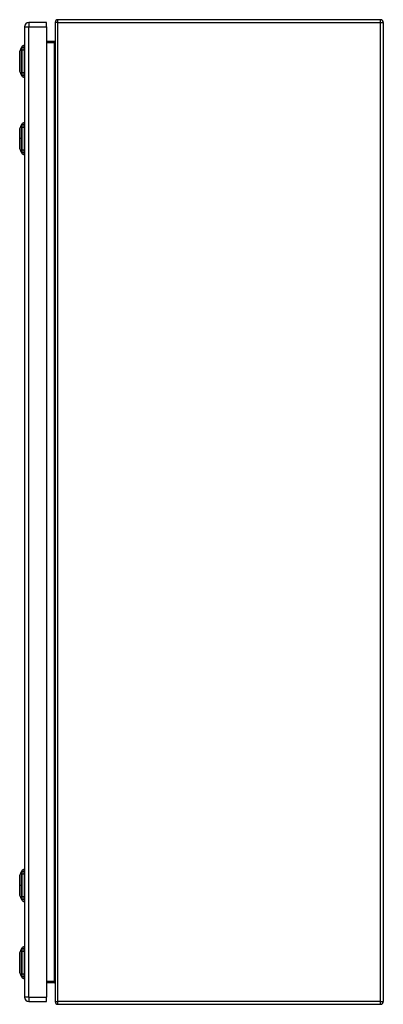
# Model space of a CAD drawing. Header units: inches. Extents: x 17 to 237, y 17 to 149.
# Tile 10 of 12: x 158 to 172, y 66 to 102. Entities that reach past the tile are written whole.
import ezdxf

# ---------------------------------------------------------------- set-up
doc = ezdxf.new("R2010")
doc.units = ezdxf.units.IN
doc.header["$MEASUREMENT"] = 0
doc.layers.add('Visible Edges(ANSI)', color=7, linetype='Continuous', lineweight=25)
doc.layers.add('Visible Tangent Edges(ANSI)', color=7, linetype='Continuous', lineweight=25)

msp = doc.modelspace()

# ---------------------------------------------------------------- linework, layer by layer
at = {"layer": 'Visible Edges(ANSI)'}
for p, q in [((158.475, 101.907), (158.475, 66.426)), ((159.275, 102.068), (158.636, 102.068)), ((159.275, 101.907), (159.275, 102.068)), ((159.275, 101.907), (159.275, 66.426)), ((159.595, 102.067), (159.595, 66.265)), ((171.496, 102.166), (159.694, 102.166)), ((171.595, 102.067), (171.595, 66.265)), ((158.305, 101.001), (158.372, 101.175)), ((158.459, 101.234), (158.459, 101.166)), ((158.459, 101.055), (158.459, 101.166)), ((159.564, 101.368), (159.275, 101.368)), ((158.299, 100.351), (158.299, 100.936)), ((158.459, 101.055), (158.459, 100.232)), ((158.463, 101.043), (158.475, 101.043)), ((158.372, 100.113), (158.305, 100.287)), ((158.459, 100.121), (158.459, 100.232)), ((158.459, 100.121), (158.459, 100.053)), ((158.463, 100.26), (158.475, 100.26)), ((158.305, 98.175), (158.372, 98.349)), ((158.459, 98.408), (158.459, 98.34)), ((158.459, 98.229), (158.459, 98.34)), ((158.299, 97.889), (158.299, 98.119)), ((158.459, 98.229), (158.459, 97.406)), ((158.463, 98.217), (158.475, 98.217)), ((158.299, 97.517), (158.299, 97.747)), ((158.372, 97.287), (158.305, 97.461)), ((158.459, 97.295), (158.459, 97.406)), ((158.459, 97.295), (158.459, 97.227)), ((158.463, 97.418), (158.475, 97.418)), ((158.305, 70.872), (158.372, 71.046)), ((158.459, 71.105), (158.459, 71.037)), ((158.459, 70.926), (158.459, 71.037)), ((158.459, 70.926), (158.459, 70.103)), ((158.299, 70.586), (158.299, 70.816)), ((158.299, 70.214), (158.299, 70.444)), ((158.372, 69.984), (158.305, 70.158)), ((158.459, 69.992), (158.459, 70.103)), ((158.459, 69.992), (158.459, 69.924)), ((158.305, 68.046), (158.372, 68.22)), ((158.459, 68.279), (158.459, 68.211)), ((158.459, 68.1), (158.459, 68.211)), ((158.459, 68.1), (158.459, 67.277)), ((158.299, 67.396), (158.299, 67.981)), ((158.372, 67.158), (158.305, 67.332)), ((158.459, 67.166), (158.459, 67.277)), ((158.459, 67.166), (158.459, 67.098)), ((159.275, 66.964), (159.564, 66.964)), ((158.636, 66.265), (159.275, 66.265)), ((159.275, 66.265), (159.275, 66.426)), ((159.694, 66.166), (171.496, 66.166))]:
    msp.add_line(p, q, dxfattribs=at)
at = {"layer": 'Visible Edges(ANSI)', "flags": 128}
for points in [[(159.595, 101.399), (159.594, 101.397), (159.594, 101.396), (159.594, 101.394), (159.594, 101.392), (159.593, 101.39), (159.593, 101.389), (159.592, 101.387), (159.591, 101.385), (159.59, 101.384), (159.589, 101.382), (159.588, 101.381), (159.587, 101.379), (159.586, 101.378), (159.584, 101.376), (159.583, 101.375), (159.581, 101.374), (159.579, 101.372), (159.577, 101.371), (159.575, 101.37), (159.573, 101.37), (159.571, 101.369), (159.568, 101.368), (159.566, 101.368), (159.564, 101.368)], [(158.304, 100.999), (158.304, 100.998), (158.304, 100.997), (158.304, 100.995), (158.304, 100.992), (158.304, 100.988), (158.304, 100.984), (158.304, 100.978), (158.304, 100.972), (158.304, 100.965), (158.304, 100.957), (158.304, 100.948), (158.304, 100.939), (158.304, 100.929), (158.304, 100.918), (158.304, 100.907), (158.304, 100.895), (158.304, 100.882), (158.304, 100.869), (158.304, 100.855), (158.304, 100.841), (158.304, 100.826), (158.304, 100.811), (158.304, 100.796), (158.304, 100.78), (158.304, 100.763), (158.304, 100.747), (158.304, 100.73), (158.304, 100.713), (158.304, 100.696), (158.304, 100.678), (158.304, 100.661), (158.304, 100.643), (158.304, 100.626), (158.304, 100.608), (158.304, 100.591), (158.304, 100.574), (158.304, 100.557), (158.304, 100.54), (158.304, 100.524), (158.304, 100.507), (158.304, 100.491), (158.304, 100.476), (158.304, 100.461), (158.304, 100.446), (158.304, 100.432), (158.304, 100.418), (158.304, 100.405), (158.304, 100.392), (158.304, 100.38), (158.304, 100.369), (158.304, 100.358), (158.304, 100.348), (158.304, 100.339), (158.304, 100.33), (158.304, 100.323), (158.304, 100.316), (158.304, 100.309), (158.304, 100.304), (158.304, 100.299), (158.304, 100.295), (158.304, 100.292), (158.304, 100.29), (158.304, 100.289), (158.304, 100.289)], [(158.304, 98.173), (158.304, 98.172), (158.304, 98.171), (158.304, 98.169), (158.304, 98.166), (158.304, 98.162), (158.304, 98.158), (158.304, 98.152), (158.304, 98.146), (158.304, 98.139), (158.304, 98.131), (158.304, 98.122), (158.304, 98.113), (158.304, 98.103), (158.304, 98.092), (158.304, 98.081), (158.304, 98.069), (158.304, 98.056), (158.304, 98.043), (158.304, 98.03), (158.304, 98.015), (158.304, 98.001), (158.304, 97.985), (158.304, 97.97), (158.304, 97.954), (158.304, 97.938), (158.304, 97.921), (158.304, 97.904), (158.304, 97.887), (158.304, 97.87), (158.304, 97.853), (158.304, 97.835), (158.304, 97.818), (158.304, 97.801), (158.304, 97.783), (158.304, 97.766), (158.304, 97.749), (158.304, 97.732), (158.304, 97.715), (158.304, 97.698), (158.304, 97.682), (158.304, 97.666), (158.304, 97.65), (158.304, 97.635), (158.304, 97.62), (158.304, 97.606), (158.304, 97.592), (158.304, 97.579), (158.304, 97.566), (158.304, 97.554), (158.304, 97.543), (158.304, 97.532), (158.304, 97.522), (158.304, 97.513), (158.304, 97.505), (158.304, 97.497), (158.304, 97.49), (158.304, 97.483), (158.304, 97.478), (158.304, 97.473), (158.304, 97.469), (158.304, 97.466), (158.304, 97.464), (158.304, 97.463), (158.304, 97.463)], [(158.304, 70.87), (158.304, 70.869), (158.304, 70.868), (158.304, 70.866), (158.304, 70.863), (158.304, 70.859), (158.304, 70.855), (158.304, 70.849), (158.304, 70.843), (158.304, 70.836), (158.304, 70.828), (158.304, 70.819), (158.304, 70.81), (158.304, 70.8), (158.304, 70.789), (158.304, 70.778), (158.304, 70.766), (158.304, 70.753), (158.304, 70.74), (158.304, 70.727), (158.304, 70.712), (158.304, 70.698), (158.304, 70.682), (158.304, 70.667), (158.304, 70.651), (158.304, 70.635), (158.304, 70.618), (158.304, 70.601), (158.304, 70.584), (158.304, 70.567), (158.304, 70.55), (158.304, 70.532), (158.304, 70.515), (158.304, 70.498), (158.304, 70.48), (158.304, 70.463), (158.304, 70.446), (158.304, 70.429), (158.304, 70.412), (158.304, 70.395), (158.304, 70.379), (158.304, 70.363), (158.304, 70.347), (158.304, 70.332), (158.304, 70.317), (158.304, 70.303), (158.304, 70.289), (158.304, 70.276), (158.304, 70.263), (158.304, 70.251), (158.304, 70.24), (158.304, 70.229), (158.304, 70.219), (158.304, 70.21), (158.304, 70.202), (158.304, 70.194), (158.304, 70.187), (158.304, 70.18), (158.304, 70.175), (158.304, 70.17), (158.304, 70.166), (158.304, 70.163), (158.304, 70.161), (158.304, 70.16), (158.304, 70.16)], [(158.304, 68.044), (158.304, 68.043), (158.304, 68.042), (158.304, 68.04), (158.304, 68.037), (158.304, 68.033), (158.304, 68.029), (158.304, 68.023), (158.304, 68.017), (158.304, 68.01), (158.304, 68.002), (158.304, 67.993), (158.304, 67.984), (158.304, 67.974), (158.304, 67.963), (158.304, 67.952), (158.304, 67.94), (158.304, 67.927), (158.304, 67.914), (158.304, 67.9), (158.304, 67.886), (158.304, 67.872), (158.304, 67.856), (158.304, 67.841), (158.304, 67.825), (158.304, 67.808), (158.304, 67.792), (158.304, 67.775), (158.304, 67.758), (158.304, 67.741), (158.304, 67.724), (158.304, 67.706), (158.304, 67.689), (158.304, 67.671), (158.304, 67.654), (158.304, 67.636), (158.304, 67.619), (158.304, 67.602), (158.304, 67.585), (158.304, 67.569), (158.304, 67.552), (158.304, 67.536), (158.304, 67.521), (158.304, 67.506), (158.304, 67.491), (158.304, 67.477), (158.304, 67.463), (158.304, 67.45), (158.304, 67.437), (158.304, 67.425), (158.304, 67.414), (158.304, 67.403), (158.304, 67.393), (158.304, 67.384), (158.304, 67.375), (158.304, 67.368), (158.304, 67.361), (158.304, 67.354), (158.304, 67.349), (158.304, 67.344), (158.304, 67.34), (158.304, 67.337), (158.304, 67.335), (158.304, 67.334), (158.304, 67.334)], [(159.564, 66.964), (159.566, 66.964), (159.568, 66.964), (159.571, 66.963), (159.573, 66.963), (159.575, 66.962), (159.577, 66.961), (159.579, 66.96), (159.581, 66.959), (159.583, 66.958), (159.584, 66.956), (159.586, 66.955), (159.587, 66.953), (159.588, 66.952), (159.589, 66.95), (159.59, 66.949), (159.591, 66.947), (159.592, 66.945), (159.593, 66.944), (159.593, 66.942), (159.594, 66.94), (159.594, 66.939), (159.594, 66.937), (159.594, 66.935), (159.595, 66.933)]]:
    msp.add_lwpolyline(points, dxfattribs=at)
at = {"layer": 'Visible Edges(ANSI)'}
for centre, radius, start, end in [((158.636, 101.907), 0.161, 90, 180), ((159.694, 102.067), 0.099, 90, 180), ((171.496, 102.067), 0.099, 0, 90), ((158.382, 101.171), 0.00984, 150.2709, 158.7495), ((158.476, 101.117), 0.118, 97.9413, 150.2709), ((158.311, 100.936), 0.0118, 126.6507, 180), ((158.309, 100.999), 0.00492, 158.7495, 179.7912), ((158.463, 101.063), 0.0197, 258.463, 270), ((158.311, 100.351), 0.0118, 180, 233.3493), ((158.309, 100.289), 0.00492, 180.2088, 201.2505), ((158.382, 100.116), 0.00984, 201.2505, 209.7291), ((158.476, 100.17), 0.118, 209.7291, 262.0587), ((158.463, 100.24), 0.0197, 90, 101.537), ((158.382, 98.345), 0.00984, 150.2709, 158.7495), ((158.476, 98.291), 0.118, 97.9413, 150.2709), ((158.311, 98.119), 0.0118, 126.5366, 180), ((158.309, 98.173), 0.00492, 158.7495, 179.7912), ((158.463, 98.237), 0.0197, 258.463, 270), ((158.311, 97.889), 0.0118, 180, 234.1258), ((158.311, 97.747), 0.0118, 125.8742, 180), ((158.311, 97.517), 0.0118, 180, 233.4634), ((158.309, 97.463), 0.00492, 180.2088, 201.2505), ((158.382, 97.29), 0.00984, 201.2505, 209.7291), ((158.476, 97.344), 0.118, 209.7291, 262.0587), ((158.463, 97.398), 0.0197, 90, 101.537), ((158.382, 71.042), 0.00984, 150.2709, 158.7495), ((158.476, 70.988), 0.118, 97.9413, 150.2709), ((158.451, 71.046), 0.0394, 53.1301, 78.463), ((158.311, 70.816), 0.0118, 126.5366, 180), ((158.311, 70.586), 0.0118, 180, 234.1258), ((158.309, 70.87), 0.00492, 158.7495, 179.7912), ((158.311, 70.444), 0.0118, 125.8742, 180), ((158.311, 70.214), 0.0118, 180, 233.4634), ((158.309, 70.16), 0.00492, 180.2088, 201.2505), ((158.382, 69.987), 0.00984, 201.2505, 209.7291), ((158.476, 70.041), 0.118, 209.7291, 262.0587), ((158.451, 69.983), 0.0394, 281.537, 306.8699), ((158.309, 68.044), 0.00492, 158.7495, 179.7912), ((158.382, 68.216), 0.00984, 150.2709, 158.7495), ((158.476, 68.162), 0.118, 97.9413, 150.2709), ((158.451, 68.22), 0.0394, 53.1301, 78.463), ((158.311, 67.981), 0.0118, 126.6507, 180), ((158.311, 67.396), 0.0118, 180, 233.3493), ((158.309, 67.334), 0.00492, 180.2088, 201.2505), ((158.382, 67.161), 0.00984, 201.2505, 209.7291), ((158.476, 67.215), 0.118, 209.7291, 262.0587), ((158.451, 67.157), 0.0394, 281.537, 306.8699), ((158.636, 66.426), 0.161, 180, 270), ((159.694, 66.265), 0.099, 180, 270), ((171.496, 66.265), 0.099, 270, 0)]:
    msp.add_arc(centre, radius, start, end, dxfattribs=at)
at = {"layer": 'Visible Tangent Edges(ANSI)'}
for p, q in [((158.475, 101.907), (158.636, 101.907)), ((158.636, 102.068), (158.636, 101.907)), ((158.636, 66.426), (158.636, 101.907)), ((158.636, 101.907), (159.275, 101.907)), ((159.694, 102.067), (159.595, 102.067)), ((159.694, 102.067), (159.694, 102.166)), ((159.694, 66.265), (159.694, 102.067)), ((159.694, 102.067), (171.496, 102.067)), ((171.496, 102.067), (171.496, 102.166)), ((171.496, 102.067), (171.595, 102.067)), ((171.496, 66.265), (171.496, 102.067)), ((158.372, 101.175), (158.305, 101.001)), ((159.275, 101.337), (159.564, 101.337)), ((159.564, 101.368), (159.564, 101.337)), ((159.564, 101.337), (159.564, 66.995)), ((158.372, 101.109), (158.372, 101.109)), ((158.372, 101.036), (158.372, 101.036)), ((158.463, 101.043), (158.463, 100.26)), ((158.372, 100.252), (158.372, 100.251)), ((158.372, 100.178), (158.372, 100.178)), ((158.463, 100.26), (158.463, 100.26)), ((158.475, 100.26), (158.463, 100.26)), ((158.372, 98.283), (158.372, 98.283)), ((158.372, 98.21), (158.372, 98.21)), ((158.463, 98.217), (158.463, 97.418)), ((158.304, 97.818), (158.305, 97.818)), ((158.372, 97.818), (158.305, 97.818)), ((158.372, 97.426), (158.372, 97.425)), ((158.372, 97.352), (158.372, 97.352)), ((158.372, 70.98), (158.372, 70.98)), ((158.372, 70.907), (158.372, 70.907)), ((158.304, 70.515), (158.305, 70.515)), ((158.372, 70.515), (158.305, 70.515)), ((158.372, 70.123), (158.372, 70.122)), ((158.372, 70.049), (158.372, 70.049)), ((158.372, 68.154), (158.372, 68.154)), ((158.372, 68.081), (158.372, 68.081)), ((158.372, 67.158), (158.305, 67.332)), ((158.372, 67.297), (158.372, 67.296)), ((158.372, 67.223), (158.372, 67.223)), ((159.564, 66.995), (159.275, 66.995)), ((159.564, 66.964), (159.564, 66.995)), ((158.636, 66.426), (158.475, 66.426)), ((158.636, 66.426), (158.636, 66.265)), ((158.636, 66.426), (159.275, 66.426)), ((159.595, 66.265), (159.694, 66.265)), ((159.694, 66.166), (159.694, 66.265)), ((171.496, 66.265), (159.694, 66.265)), ((171.496, 66.166), (171.496, 66.265)), ((171.496, 66.265), (171.595, 66.265))]:
    msp.add_line(p, q, dxfattribs=at)
at = {"layer": 'Visible Tangent Edges(ANSI)', "flags": 128}
for points in [[(158.372, 101.175), (158.372, 101.174), (158.372, 101.174), (158.372, 101.174), (158.372, 101.173), (158.372, 101.172), (158.372, 101.17), (158.372, 101.169), (158.372, 101.167), (158.372, 101.165), (158.372, 101.163), (158.372, 101.161), (158.372, 101.158), (158.372, 101.155), (158.372, 101.152), (158.372, 101.149), (158.372, 101.145), (158.372, 101.142), (158.372, 101.138), (158.372, 101.133), (158.372, 101.129), (158.372, 101.124), (158.372, 101.12), (158.372, 101.115), (158.372, 101.109)], [(158.373, 101.111), (158.373, 101.116), (158.373, 101.121), (158.373, 101.126), (158.373, 101.131), (158.373, 101.135), (158.373, 101.139), (158.373, 101.143), (158.373, 101.147), (158.373, 101.15), (158.373, 101.154), (158.373, 101.157), (158.373, 101.16), (158.373, 101.162), (158.373, 101.165), (158.373, 101.167), (158.373, 101.169), (158.373, 101.17), (158.373, 101.172), (158.373, 101.173), (158.373, 101.174), (158.373, 101.175), (158.373, 101.175), (158.373, 101.176), (158.373, 101.176)], [(159.564, 101.337), (159.566, 101.337), (159.568, 101.338), (159.571, 101.339), (159.573, 101.34), (159.575, 101.342), (159.577, 101.344), (159.579, 101.346), (159.581, 101.348), (159.583, 101.351), (159.584, 101.353), (159.586, 101.356), (159.587, 101.359), (159.588, 101.362), (159.589, 101.365), (159.59, 101.368), (159.591, 101.372), (159.592, 101.375), (159.593, 101.378), (159.593, 101.382), (159.594, 101.385), (159.594, 101.389), (159.594, 101.392), (159.594, 101.396), (159.595, 101.399)], [(158.304, 100.918), (158.304, 100.925), (158.304, 100.931), (158.304, 100.937), (158.304, 100.943), (158.304, 100.948), (158.304, 100.954), (158.305, 100.959), (158.305, 100.963), (158.305, 100.968), (158.305, 100.972), (158.305, 100.976), (158.305, 100.979), (158.305, 100.983), (158.305, 100.986), (158.305, 100.989), (158.305, 100.991), (158.305, 100.993), (158.305, 100.995), (158.305, 100.997), (158.305, 100.998), (158.305, 100.999), (158.305, 101), (158.305, 101), (158.305, 101.001)], [(158.304, 100.871), (158.304, 100.873), (158.304, 100.876), (158.304, 100.878), (158.304, 100.88), (158.304, 100.882), (158.304, 100.884), (158.304, 100.886), (158.304, 100.888), (158.304, 100.89), (158.304, 100.892), (158.304, 100.894), (158.304, 100.896), (158.304, 100.898), (158.304, 100.9), (158.304, 100.902), (158.304, 100.904), (158.304, 100.905), (158.304, 100.907), (158.304, 100.909), (158.304, 100.911), (158.304, 100.913), (158.304, 100.915), (158.304, 100.917), (158.304, 100.918)], [(158.304, 100.416), (158.304, 100.432), (158.304, 100.449), (158.304, 100.467), (158.305, 100.485), (158.305, 100.504), (158.305, 100.523), (158.305, 100.542), (158.305, 100.562), (158.305, 100.582), (158.305, 100.602), (158.305, 100.623), (158.305, 100.644), (158.305, 100.664), (158.305, 100.685), (158.305, 100.705), (158.305, 100.725), (158.305, 100.745), (158.305, 100.765), (158.305, 100.784), (158.305, 100.803), (158.304, 100.821), (158.304, 100.838), (158.304, 100.855), (158.304, 100.871)], [(158.372, 101.109), (158.372, 101.108), (158.372, 101.106), (158.372, 101.104), (158.372, 101.102), (158.372, 101.1), (158.372, 101.098), (158.372, 101.095), (158.372, 101.093), (158.372, 101.09), (158.372, 101.087), (158.372, 101.084), (158.372, 101.081), (158.372, 101.078), (158.372, 101.075), (158.372, 101.071), (158.372, 101.068), (158.372, 101.064), (158.372, 101.06), (158.372, 101.056), (158.372, 101.052), (158.372, 101.048), (158.372, 101.044), (158.372, 101.04), (158.372, 101.036)], [(158.372, 101.036), (158.372, 101.004), (158.372, 100.972), (158.372, 100.94), (158.372, 100.908), (158.372, 100.876), (158.372, 100.843), (158.372, 100.81), (158.372, 100.777), (158.372, 100.744), (158.372, 100.711), (158.372, 100.678), (158.372, 100.644), (158.372, 100.611), (158.372, 100.578), (158.372, 100.545), (158.372, 100.512), (158.372, 100.478), (158.372, 100.445), (158.372, 100.412), (158.372, 100.38), (158.372, 100.347), (158.372, 100.315), (158.372, 100.283), (158.372, 100.252)], [(158.373, 101.037), (158.373, 101.041), (158.373, 101.045), (158.373, 101.049), (158.373, 101.054), (158.373, 101.058), (158.373, 101.061), (158.373, 101.065), (158.373, 101.069), (158.373, 101.073), (158.373, 101.076), (158.373, 101.08), (158.373, 101.083), (158.373, 101.086), (158.373, 101.089), (158.373, 101.092), (158.373, 101.095), (158.373, 101.097), (158.373, 101.1), (158.373, 101.102), (158.373, 101.104), (158.373, 101.106), (158.373, 101.108), (158.373, 101.11), (158.373, 101.111)], [(158.373, 100.251), (158.373, 100.282), (158.373, 100.314), (158.373, 100.347), (158.373, 100.379), (158.373, 100.412), (158.373, 100.445), (158.373, 100.478), (158.373, 100.511), (158.373, 100.544), (158.373, 100.578), (158.373, 100.611), (158.373, 100.644), (158.373, 100.678), (158.373, 100.711), (158.373, 100.744), (158.373, 100.777), (158.373, 100.81), (158.373, 100.843), (158.373, 100.876), (158.373, 100.909), (158.373, 100.941), (158.373, 100.973), (158.373, 101.005), (158.373, 101.037)], [(158.304, 100.369), (158.304, 100.371), (158.304, 100.373), (158.304, 100.374), (158.304, 100.376), (158.304, 100.378), (158.304, 100.38), (158.304, 100.382), (158.304, 100.384), (158.304, 100.386), (158.304, 100.388), (158.304, 100.39), (158.304, 100.392), (158.304, 100.393), (158.304, 100.395), (158.304, 100.397), (158.304, 100.399), (158.304, 100.402), (158.304, 100.404), (158.304, 100.406), (158.304, 100.408), (158.304, 100.41), (158.304, 100.412), (158.304, 100.414), (158.304, 100.416)], [(158.305, 100.287), (158.305, 100.287), (158.305, 100.287), (158.305, 100.288), (158.305, 100.289), (158.305, 100.291), (158.305, 100.292), (158.305, 100.294), (158.305, 100.296), (158.305, 100.299), (158.305, 100.302), (158.305, 100.305), (158.305, 100.308), (158.305, 100.312), (158.305, 100.316), (158.305, 100.32), (158.305, 100.324), (158.305, 100.329), (158.304, 100.334), (158.304, 100.339), (158.304, 100.345), (158.304, 100.35), (158.304, 100.356), (158.304, 100.363), (158.304, 100.369)], [(158.372, 100.251), (158.372, 100.247), (158.372, 100.243), (158.372, 100.239), (158.372, 100.235), (158.372, 100.231), (158.372, 100.227), (158.372, 100.223), (158.372, 100.22), (158.372, 100.216), (158.372, 100.213), (158.372, 100.21), (158.372, 100.206), (158.372, 100.203), (158.372, 100.2), (158.372, 100.197), (158.372, 100.195), (158.372, 100.192), (158.372, 100.19), (158.372, 100.187), (158.372, 100.185), (158.372, 100.183), (158.372, 100.181), (158.372, 100.18), (158.372, 100.178)], [(158.372, 100.178), (158.372, 100.173), (158.372, 100.168), (158.372, 100.163), (158.372, 100.158), (158.372, 100.154), (158.372, 100.15), (158.372, 100.146), (158.372, 100.142), (158.372, 100.139), (158.372, 100.135), (158.372, 100.132), (158.372, 100.129), (158.372, 100.127), (158.372, 100.124), (158.372, 100.122), (158.372, 100.12), (158.372, 100.118), (158.372, 100.117), (158.372, 100.116), (158.372, 100.115), (158.372, 100.114), (158.372, 100.113), (158.372, 100.113), (158.372, 100.113)], [(158.373, 100.176), (158.373, 100.178), (158.373, 100.179), (158.373, 100.181), (158.373, 100.183), (158.373, 100.185), (158.373, 100.188), (158.373, 100.19), (158.373, 100.193), (158.373, 100.196), (158.373, 100.198), (158.373, 100.201), (158.373, 100.205), (158.373, 100.208), (158.373, 100.211), (158.373, 100.215), (158.373, 100.218), (158.373, 100.222), (158.373, 100.226), (158.373, 100.23), (158.373, 100.234), (158.373, 100.238), (158.373, 100.242), (158.373, 100.246), (158.373, 100.251)], [(158.373, 100.112), (158.373, 100.112), (158.373, 100.112), (158.373, 100.113), (158.373, 100.113), (158.373, 100.114), (158.373, 100.116), (158.373, 100.117), (158.373, 100.119), (158.373, 100.121), (158.373, 100.123), (158.373, 100.125), (158.373, 100.128), (158.373, 100.131), (158.373, 100.134), (158.373, 100.137), (158.373, 100.14), (158.373, 100.144), (158.373, 100.148), (158.373, 100.152), (158.373, 100.157), (158.373, 100.161), (158.373, 100.166), (158.373, 100.171), (158.373, 100.176)], [(158.372, 98.349), (158.372, 98.348), (158.372, 98.348), (158.372, 98.348), (158.372, 98.347), (158.372, 98.346), (158.372, 98.344), (158.372, 98.343), (158.372, 98.341), (158.372, 98.339), (158.372, 98.337), (158.372, 98.335), (158.372, 98.332), (158.372, 98.329), (158.372, 98.326), (158.372, 98.323), (158.372, 98.319), (158.372, 98.316), (158.372, 98.312), (158.372, 98.307), (158.372, 98.303), (158.372, 98.298), (158.372, 98.294), (158.372, 98.289), (158.372, 98.283)], [(158.372, 98.283), (158.372, 98.282), (158.372, 98.28), (158.372, 98.278), (158.372, 98.276), (158.372, 98.274), (158.372, 98.272), (158.372, 98.269), (158.372, 98.267), (158.372, 98.264), (158.372, 98.261), (158.372, 98.258), (158.372, 98.255), (158.372, 98.252), (158.372, 98.249), (158.372, 98.245), (158.372, 98.242), (158.372, 98.238), (158.372, 98.234), (158.372, 98.23), (158.372, 98.226), (158.372, 98.222), (158.372, 98.218), (158.372, 98.214), (158.372, 98.21)], [(158.373, 98.285), (158.373, 98.29), (158.373, 98.295), (158.373, 98.3), (158.373, 98.305), (158.373, 98.309), (158.373, 98.313), (158.373, 98.317), (158.373, 98.321), (158.373, 98.324), (158.373, 98.328), (158.373, 98.331), (158.373, 98.334), (158.373, 98.336), (158.373, 98.339), (158.373, 98.341), (158.373, 98.343), (158.373, 98.344), (158.373, 98.346), (158.373, 98.347), (158.373, 98.348), (158.373, 98.349), (158.373, 98.349), (158.373, 98.35), (158.373, 98.35)], [(158.373, 98.211), (158.373, 98.215), (158.373, 98.219), (158.373, 98.223), (158.373, 98.228), (158.373, 98.232), (158.373, 98.235), (158.373, 98.239), (158.373, 98.243), (158.373, 98.247), (158.373, 98.25), (158.373, 98.254), (158.373, 98.257), (158.373, 98.26), (158.373, 98.263), (158.373, 98.266), (158.373, 98.269), (158.373, 98.271), (158.373, 98.274), (158.373, 98.276), (158.373, 98.278), (158.373, 98.28), (158.373, 98.282), (158.373, 98.284), (158.373, 98.285)], [(158.304, 98.092), (158.304, 98.099), (158.304, 98.105), (158.304, 98.111), (158.304, 98.117), (158.304, 98.122), (158.304, 98.127), (158.305, 98.132), (158.305, 98.137), (158.305, 98.142), (158.305, 98.146), (158.305, 98.15), (158.305, 98.153), (158.305, 98.157), (158.305, 98.16), (158.305, 98.163), (158.305, 98.165), (158.305, 98.167), (158.305, 98.169), (158.305, 98.171), (158.305, 98.172), (158.305, 98.173), (158.305, 98.174), (158.305, 98.174), (158.305, 98.175)], [(158.304, 98.045), (158.304, 98.047), (158.304, 98.05), (158.304, 98.052), (158.304, 98.054), (158.304, 98.056), (158.304, 98.058), (158.304, 98.06), (158.304, 98.062), (158.304, 98.064), (158.304, 98.066), (158.304, 98.068), (158.304, 98.07), (158.304, 98.072), (158.304, 98.074), (158.304, 98.076), (158.304, 98.078), (158.304, 98.08), (158.304, 98.081), (158.304, 98.083), (158.304, 98.085), (158.304, 98.087), (158.304, 98.089), (158.304, 98.091), (158.304, 98.092)], [(158.305, 97.818), (158.305, 97.828), (158.305, 97.838), (158.305, 97.848), (158.305, 97.859), (158.305, 97.869), (158.305, 97.879), (158.305, 97.889), (158.305, 97.899), (158.305, 97.909), (158.305, 97.919), (158.305, 97.929), (158.305, 97.939), (158.305, 97.948), (158.305, 97.958), (158.305, 97.967), (158.305, 97.977), (158.305, 97.986), (158.304, 97.995), (158.304, 98.004), (158.304, 98.012), (158.304, 98.021), (158.304, 98.029), (158.304, 98.037), (158.304, 98.045)], [(158.372, 98.21), (158.372, 98.194), (158.372, 98.178), (158.372, 98.162), (158.372, 98.146), (158.372, 98.13), (158.372, 98.114), (158.372, 98.098), (158.372, 98.082), (158.372, 98.066), (158.372, 98.049), (158.372, 98.033), (158.372, 98.017), (158.372, 98), (158.372, 97.984), (158.372, 97.967), (158.372, 97.951), (158.372, 97.934), (158.372, 97.917), (158.372, 97.901), (158.372, 97.884), (158.372, 97.868), (158.372, 97.851), (158.372, 97.834), (158.372, 97.818)], [(158.373, 97.425), (158.373, 97.456), (158.373, 97.488), (158.373, 97.521), (158.373, 97.553), (158.373, 97.586), (158.373, 97.619), (158.373, 97.652), (158.373, 97.685), (158.373, 97.718), (158.373, 97.752), (158.373, 97.785), (158.373, 97.818), (158.373, 97.851), (158.373, 97.885), (158.373, 97.918), (158.373, 97.951), (158.373, 97.984), (158.373, 98.017), (158.373, 98.05), (158.373, 98.083), (158.373, 98.115), (158.373, 98.147), (158.373, 98.179), (158.373, 98.211)], [(158.304, 97.59), (158.304, 97.598), (158.304, 97.606), (158.304, 97.615), (158.304, 97.623), (158.304, 97.632), (158.304, 97.641), (158.305, 97.65), (158.305, 97.659), (158.305, 97.668), (158.305, 97.678), (158.305, 97.687), (158.305, 97.697), (158.305, 97.706), (158.305, 97.716), (158.305, 97.726), (158.305, 97.736), (158.305, 97.746), (158.305, 97.756), (158.305, 97.766), (158.305, 97.777), (158.305, 97.787), (158.305, 97.797), (158.305, 97.807), (158.305, 97.818)], [(158.304, 97.543), (158.304, 97.545), (158.304, 97.547), (158.304, 97.548), (158.304, 97.55), (158.304, 97.552), (158.304, 97.554), (158.304, 97.556), (158.304, 97.558), (158.304, 97.56), (158.304, 97.562), (158.304, 97.564), (158.304, 97.565), (158.304, 97.567), (158.304, 97.569), (158.304, 97.571), (158.304, 97.573), (158.304, 97.576), (158.304, 97.578), (158.304, 97.58), (158.304, 97.582), (158.304, 97.584), (158.304, 97.586), (158.304, 97.588), (158.304, 97.59)], [(158.372, 97.818), (158.372, 97.801), (158.372, 97.785), (158.372, 97.768), (158.372, 97.751), (158.372, 97.735), (158.372, 97.718), (158.372, 97.702), (158.372, 97.685), (158.372, 97.668), (158.372, 97.652), (158.372, 97.635), (158.372, 97.619), (158.372, 97.603), (158.372, 97.586), (158.372, 97.57), (158.372, 97.554), (158.372, 97.537), (158.372, 97.521), (158.372, 97.505), (158.372, 97.489), (158.372, 97.473), (158.372, 97.457), (158.372, 97.442), (158.372, 97.426)], [(158.305, 97.461), (158.305, 97.461), (158.305, 97.461), (158.305, 97.462), (158.305, 97.463), (158.305, 97.465), (158.305, 97.466), (158.305, 97.468), (158.305, 97.47), (158.305, 97.473), (158.305, 97.476), (158.305, 97.479), (158.305, 97.482), (158.305, 97.486), (158.305, 97.49), (158.305, 97.494), (158.305, 97.498), (158.305, 97.503), (158.304, 97.508), (158.304, 97.513), (158.304, 97.519), (158.304, 97.525), (158.304, 97.53), (158.304, 97.537), (158.304, 97.543)], [(158.372, 97.425), (158.372, 97.421), (158.372, 97.417), (158.372, 97.413), (158.372, 97.409), (158.372, 97.405), (158.372, 97.401), (158.372, 97.397), (158.372, 97.394), (158.372, 97.39), (158.372, 97.387), (158.372, 97.384), (158.372, 97.38), (158.372, 97.377), (158.372, 97.374), (158.372, 97.371), (158.372, 97.369), (158.372, 97.366), (158.372, 97.364), (158.372, 97.361), (158.372, 97.359), (158.372, 97.357), (158.372, 97.355), (158.372, 97.354), (158.372, 97.352)], [(158.372, 97.352), (158.372, 97.347), (158.372, 97.342), (158.372, 97.337), (158.372, 97.332), (158.372, 97.328), (158.372, 97.324), (158.372, 97.32), (158.372, 97.316), (158.372, 97.313), (158.372, 97.309), (158.372, 97.306), (158.372, 97.303), (158.372, 97.301), (158.372, 97.298), (158.372, 97.296), (158.372, 97.294), (158.372, 97.292), (158.372, 97.291), (158.372, 97.29), (158.372, 97.289), (158.372, 97.288), (158.372, 97.287), (158.372, 97.287), (158.372, 97.287)], [(158.373, 97.35), (158.373, 97.352), (158.373, 97.353), (158.373, 97.355), (158.373, 97.357), (158.373, 97.359), (158.373, 97.362), (158.373, 97.364), (158.373, 97.367), (158.373, 97.37), (158.373, 97.372), (158.373, 97.375), (158.373, 97.379), (158.373, 97.382), (158.373, 97.385), (158.373, 97.389), (158.373, 97.392), (158.373, 97.396), (158.373, 97.4), (158.373, 97.404), (158.373, 97.408), (158.373, 97.412), (158.373, 97.416), (158.373, 97.42), (158.373, 97.425)], [(158.373, 97.286), (158.373, 97.286), (158.373, 97.286), (158.373, 97.287), (158.373, 97.287), (158.373, 97.288), (158.373, 97.29), (158.373, 97.291), (158.373, 97.293), (158.373, 97.295), (158.373, 97.297), (158.373, 97.299), (158.373, 97.302), (158.373, 97.305), (158.373, 97.308), (158.373, 97.311), (158.373, 97.314), (158.373, 97.318), (158.373, 97.322), (158.373, 97.326), (158.373, 97.331), (158.373, 97.335), (158.373, 97.34), (158.373, 97.345), (158.373, 97.35)], [(158.372, 71.046), (158.372, 71.045), (158.372, 71.045), (158.372, 71.045), (158.372, 71.044), (158.372, 71.043), (158.372, 71.041), (158.372, 71.04), (158.372, 71.038), (158.372, 71.036), (158.372, 71.034), (158.372, 71.032), (158.372, 71.029), (158.372, 71.026), (158.372, 71.023), (158.372, 71.02), (158.372, 71.016), (158.372, 71.013), (158.372, 71.009), (158.372, 71.004), (158.372, 71), (158.372, 70.995), (158.372, 70.991), (158.372, 70.986), (158.372, 70.98)], [(158.372, 70.98), (158.372, 70.979), (158.372, 70.977), (158.372, 70.975), (158.372, 70.973), (158.372, 70.971), (158.372, 70.969), (158.372, 70.966), (158.372, 70.964), (158.372, 70.961), (158.372, 70.958), (158.372, 70.955), (158.372, 70.952), (158.372, 70.949), (158.372, 70.946), (158.372, 70.942), (158.372, 70.939), (158.372, 70.935), (158.372, 70.931), (158.372, 70.927), (158.372, 70.923), (158.372, 70.919), (158.372, 70.915), (158.372, 70.911), (158.372, 70.907)], [(158.373, 70.982), (158.373, 70.987), (158.373, 70.992), (158.373, 70.997), (158.373, 71.002), (158.373, 71.006), (158.373, 71.01), (158.373, 71.014), (158.373, 71.018), (158.373, 71.021), (158.373, 71.025), (158.373, 71.028), (158.373, 71.031), (158.373, 71.033), (158.373, 71.036), (158.373, 71.038), (158.373, 71.04), (158.373, 71.041), (158.373, 71.043), (158.373, 71.044), (158.373, 71.045), (158.373, 71.046), (158.373, 71.046), (158.373, 71.047), (158.373, 71.047)], [(158.373, 70.908), (158.373, 70.912), (158.373, 70.916), (158.373, 70.92), (158.373, 70.925), (158.373, 70.929), (158.373, 70.932), (158.373, 70.936), (158.373, 70.94), (158.373, 70.944), (158.373, 70.947), (158.373, 70.951), (158.373, 70.954), (158.373, 70.957), (158.373, 70.96), (158.373, 70.963), (158.373, 70.966), (158.373, 70.968), (158.373, 70.971), (158.373, 70.973), (158.373, 70.975), (158.373, 70.977), (158.373, 70.979), (158.373, 70.981), (158.373, 70.982)], [(158.304, 70.789), (158.304, 70.796), (158.304, 70.802), (158.304, 70.808), (158.304, 70.814), (158.304, 70.819), (158.304, 70.824), (158.305, 70.829), (158.305, 70.834), (158.305, 70.839), (158.305, 70.843), (158.305, 70.847), (158.305, 70.85), (158.305, 70.854), (158.305, 70.857), (158.305, 70.86), (158.305, 70.862), (158.305, 70.864), (158.305, 70.866), (158.305, 70.868), (158.305, 70.869), (158.305, 70.87), (158.305, 70.871), (158.305, 70.871), (158.305, 70.872)], [(158.304, 70.742), (158.304, 70.744), (158.304, 70.747), (158.304, 70.749), (158.304, 70.751), (158.304, 70.753), (158.304, 70.755), (158.304, 70.757), (158.304, 70.759), (158.304, 70.761), (158.304, 70.763), (158.304, 70.765), (158.304, 70.767), (158.304, 70.769), (158.304, 70.771), (158.304, 70.773), (158.304, 70.775), (158.304, 70.777), (158.304, 70.778), (158.304, 70.78), (158.304, 70.782), (158.304, 70.784), (158.304, 70.786), (158.304, 70.788), (158.304, 70.789)], [(158.305, 70.515), (158.305, 70.525), (158.305, 70.535), (158.305, 70.545), (158.305, 70.556), (158.305, 70.566), (158.305, 70.576), (158.305, 70.586), (158.305, 70.596), (158.305, 70.606), (158.305, 70.616), (158.305, 70.626), (158.305, 70.636), (158.305, 70.645), (158.305, 70.655), (158.305, 70.664), (158.305, 70.674), (158.305, 70.683), (158.304, 70.692), (158.304, 70.701), (158.304, 70.709), (158.304, 70.718), (158.304, 70.726), (158.304, 70.734), (158.304, 70.742)], [(158.372, 70.907), (158.372, 70.891), (158.372, 70.875), (158.372, 70.859), (158.372, 70.843), (158.372, 70.827), (158.372, 70.811), (158.372, 70.795), (158.372, 70.779), (158.372, 70.763), (158.372, 70.746), (158.372, 70.73), (158.372, 70.714), (158.372, 70.697), (158.372, 70.681), (158.372, 70.664), (158.372, 70.648), (158.372, 70.631), (158.372, 70.614), (158.372, 70.598), (158.372, 70.581), (158.372, 70.565), (158.372, 70.548), (158.372, 70.531), (158.372, 70.515)], [(158.373, 70.122), (158.373, 70.153), (158.373, 70.185), (158.373, 70.218), (158.373, 70.25), (158.373, 70.283), (158.373, 70.316), (158.373, 70.349), (158.373, 70.382), (158.373, 70.415), (158.373, 70.449), (158.373, 70.482), (158.373, 70.515), (158.373, 70.548), (158.373, 70.582), (158.373, 70.615), (158.373, 70.648), (158.373, 70.681), (158.373, 70.714), (158.373, 70.747), (158.373, 70.78), (158.373, 70.812), (158.373, 70.844), (158.373, 70.876), (158.373, 70.908)], [(158.304, 70.287), (158.304, 70.295), (158.304, 70.303), (158.304, 70.312), (158.304, 70.32), (158.304, 70.329), (158.304, 70.338), (158.305, 70.347), (158.305, 70.356), (158.305, 70.365), (158.305, 70.375), (158.305, 70.384), (158.305, 70.394), (158.305, 70.403), (158.305, 70.413), (158.305, 70.423), (158.305, 70.433), (158.305, 70.443), (158.305, 70.453), (158.305, 70.463), (158.305, 70.474), (158.305, 70.484), (158.305, 70.494), (158.305, 70.504), (158.305, 70.515)], [(158.304, 70.24), (158.304, 70.242), (158.304, 70.244), (158.304, 70.245), (158.304, 70.247), (158.304, 70.249), (158.304, 70.251), (158.304, 70.253), (158.304, 70.255), (158.304, 70.257), (158.304, 70.259), (158.304, 70.261), (158.304, 70.262), (158.304, 70.264), (158.304, 70.266), (158.304, 70.268), (158.304, 70.27), (158.304, 70.273), (158.304, 70.275), (158.304, 70.277), (158.304, 70.279), (158.304, 70.281), (158.304, 70.283), (158.304, 70.285), (158.304, 70.287)], [(158.305, 70.158), (158.305, 70.158), (158.305, 70.158), (158.305, 70.159), (158.305, 70.16), (158.305, 70.162), (158.305, 70.163), (158.305, 70.165), (158.305, 70.167), (158.305, 70.17), (158.305, 70.173), (158.305, 70.176), (158.305, 70.179), (158.305, 70.183), (158.305, 70.187), (158.305, 70.191), (158.305, 70.195), (158.305, 70.2), (158.304, 70.205), (158.304, 70.21), (158.304, 70.216), (158.304, 70.222), (158.304, 70.227), (158.304, 70.234), (158.304, 70.24)], [(158.372, 70.515), (158.372, 70.498), (158.372, 70.482), (158.372, 70.465), (158.372, 70.448), (158.372, 70.432), (158.372, 70.415), (158.372, 70.399), (158.372, 70.382), (158.372, 70.365), (158.372, 70.349), (158.372, 70.332), (158.372, 70.316), (158.372, 70.3), (158.372, 70.283), (158.372, 70.267), (158.372, 70.251), (158.372, 70.234), (158.372, 70.218), (158.372, 70.202), (158.372, 70.186), (158.372, 70.17), (158.372, 70.154), (158.372, 70.139), (158.372, 70.123)], [(158.372, 70.122), (158.372, 70.118), (158.372, 70.114), (158.372, 70.11), (158.372, 70.106), (158.372, 70.102), (158.372, 70.098), (158.372, 70.094), (158.372, 70.091), (158.372, 70.087), (158.372, 70.084), (158.372, 70.081), (158.372, 70.077), (158.372, 70.074), (158.372, 70.071), (158.372, 70.068), (158.372, 70.066), (158.372, 70.063), (158.372, 70.061), (158.372, 70.058), (158.372, 70.056), (158.372, 70.054), (158.372, 70.052), (158.372, 70.051), (158.372, 70.049)], [(158.372, 70.049), (158.372, 70.044), (158.372, 70.039), (158.372, 70.034), (158.372, 70.029), (158.372, 70.025), (158.372, 70.021), (158.372, 70.017), (158.372, 70.013), (158.372, 70.01), (158.372, 70.006), (158.372, 70.003), (158.372, 70), (158.372, 69.998), (158.372, 69.995), (158.372, 69.993), (158.372, 69.991), (158.372, 69.989), (158.372, 69.988), (158.372, 69.987), (158.372, 69.986), (158.372, 69.985), (158.372, 69.984), (158.372, 69.984), (158.372, 69.984)], [(158.373, 70.047), (158.373, 70.049), (158.373, 70.05), (158.373, 70.052), (158.373, 70.054), (158.373, 70.056), (158.373, 70.059), (158.373, 70.061), (158.373, 70.064), (158.373, 70.067), (158.373, 70.069), (158.373, 70.072), (158.373, 70.076), (158.373, 70.079), (158.373, 70.082), (158.373, 70.086), (158.373, 70.089), (158.373, 70.093), (158.373, 70.097), (158.373, 70.101), (158.373, 70.105), (158.373, 70.109), (158.373, 70.113), (158.373, 70.117), (158.373, 70.122)], [(158.373, 69.983), (158.373, 69.983), (158.373, 69.983), (158.373, 69.984), (158.373, 69.984), (158.373, 69.985), (158.373, 69.987), (158.373, 69.988), (158.373, 69.99), (158.373, 69.992), (158.373, 69.994), (158.373, 69.996), (158.373, 69.999), (158.373, 70.002), (158.373, 70.005), (158.373, 70.008), (158.373, 70.011), (158.373, 70.015), (158.373, 70.019), (158.373, 70.023), (158.373, 70.028), (158.373, 70.032), (158.373, 70.037), (158.373, 70.042), (158.373, 70.047)], [(158.304, 67.963), (158.304, 67.97), (158.304, 67.976), (158.304, 67.982), (158.304, 67.988), (158.304, 67.993), (158.304, 67.998), (158.305, 68.003), (158.305, 68.008), (158.305, 68.013), (158.305, 68.017), (158.305, 68.021), (158.305, 68.024), (158.305, 68.028), (158.305, 68.031), (158.305, 68.034), (158.305, 68.036), (158.305, 68.038), (158.305, 68.04), (158.305, 68.042), (158.305, 68.043), (158.305, 68.044), (158.305, 68.045), (158.305, 68.045), (158.305, 68.046)], [(158.372, 68.22), (158.372, 68.219), (158.372, 68.219), (158.372, 68.219), (158.372, 68.218), (158.372, 68.217), (158.372, 68.215), (158.372, 68.214), (158.372, 68.212), (158.372, 68.21), (158.372, 68.208), (158.372, 68.206), (158.372, 68.203), (158.372, 68.2), (158.372, 68.197), (158.372, 68.194), (158.372, 68.19), (158.372, 68.187), (158.372, 68.183), (158.372, 68.178), (158.372, 68.174), (158.372, 68.169), (158.372, 68.165), (158.372, 68.16), (158.372, 68.154)], [(158.372, 68.154), (158.372, 68.153), (158.372, 68.151), (158.372, 68.149), (158.372, 68.147), (158.372, 68.145), (158.372, 68.143), (158.372, 68.14), (158.372, 68.138), (158.372, 68.135), (158.372, 68.132), (158.372, 68.129), (158.372, 68.126), (158.372, 68.123), (158.372, 68.12), (158.372, 68.116), (158.372, 68.113), (158.372, 68.109), (158.372, 68.105), (158.372, 68.101), (158.372, 68.097), (158.372, 68.093), (158.372, 68.089), (158.372, 68.085), (158.372, 68.081)], [(158.372, 68.081), (158.372, 68.049), (158.372, 68.017), (158.372, 67.985), (158.372, 67.953), (158.372, 67.921), (158.372, 67.888), (158.372, 67.855), (158.372, 67.822), (158.372, 67.789), (158.372, 67.756), (158.372, 67.723), (158.372, 67.689), (158.372, 67.656), (158.372, 67.623), (158.372, 67.59), (158.372, 67.557), (158.372, 67.523), (158.372, 67.49), (158.372, 67.457), (158.372, 67.425), (158.372, 67.392), (158.372, 67.36), (158.372, 67.328), (158.372, 67.297)], [(158.373, 68.156), (158.373, 68.161), (158.373, 68.166), (158.373, 68.171), (158.373, 68.176), (158.373, 68.18), (158.373, 68.184), (158.373, 68.188), (158.373, 68.192), (158.373, 68.195), (158.373, 68.199), (158.373, 68.202), (158.373, 68.205), (158.373, 68.207), (158.373, 68.21), (158.373, 68.212), (158.373, 68.214), (158.373, 68.215), (158.373, 68.217), (158.373, 68.218), (158.373, 68.219), (158.373, 68.22), (158.373, 68.22), (158.373, 68.221), (158.373, 68.221)], [(158.373, 68.082), (158.373, 68.086), (158.373, 68.09), (158.373, 68.094), (158.373, 68.099), (158.373, 68.103), (158.373, 68.106), (158.373, 68.11), (158.373, 68.114), (158.373, 68.118), (158.373, 68.121), (158.373, 68.125), (158.373, 68.128), (158.373, 68.131), (158.373, 68.134), (158.373, 68.137), (158.373, 68.14), (158.373, 68.142), (158.373, 68.145), (158.373, 68.147), (158.373, 68.149), (158.373, 68.151), (158.373, 68.153), (158.373, 68.155), (158.373, 68.156)], [(158.373, 67.296), (158.373, 67.327), (158.373, 67.359), (158.373, 67.392), (158.373, 67.424), (158.373, 67.457), (158.373, 67.49), (158.373, 67.523), (158.373, 67.556), (158.373, 67.589), (158.373, 67.623), (158.373, 67.656), (158.373, 67.689), (158.373, 67.723), (158.373, 67.756), (158.373, 67.789), (158.373, 67.822), (158.373, 67.855), (158.373, 67.888), (158.373, 67.921), (158.373, 67.954), (158.373, 67.986), (158.373, 68.018), (158.373, 68.05), (158.373, 68.082)], [(158.304, 67.916), (158.304, 67.918), (158.304, 67.921), (158.304, 67.923), (158.304, 67.925), (158.304, 67.927), (158.304, 67.929), (158.304, 67.931), (158.304, 67.933), (158.304, 67.935), (158.304, 67.937), (158.304, 67.939), (158.304, 67.941), (158.304, 67.943), (158.304, 67.945), (158.304, 67.947), (158.304, 67.949), (158.304, 67.951), (158.304, 67.952), (158.304, 67.954), (158.304, 67.956), (158.304, 67.958), (158.304, 67.96), (158.304, 67.962), (158.304, 67.963)], [(158.304, 67.461), (158.304, 67.477), (158.304, 67.494), (158.304, 67.512), (158.305, 67.53), (158.305, 67.549), (158.305, 67.568), (158.305, 67.587), (158.305, 67.607), (158.305, 67.627), (158.305, 67.648), (158.305, 67.668), (158.305, 67.689), (158.305, 67.709), (158.305, 67.73), (158.305, 67.75), (158.305, 67.771), (158.305, 67.79), (158.305, 67.81), (158.305, 67.829), (158.305, 67.848), (158.304, 67.866), (158.304, 67.883), (158.304, 67.9), (158.304, 67.916)], [(158.304, 67.414), (158.304, 67.416), (158.304, 67.418), (158.304, 67.419), (158.304, 67.421), (158.304, 67.423), (158.304, 67.425), (158.304, 67.427), (158.304, 67.429), (158.304, 67.431), (158.304, 67.433), (158.304, 67.435), (158.304, 67.437), (158.304, 67.439), (158.304, 67.441), (158.304, 67.443), (158.304, 67.445), (158.304, 67.447), (158.304, 67.449), (158.304, 67.451), (158.304, 67.453), (158.304, 67.455), (158.304, 67.457), (158.304, 67.459), (158.304, 67.461)], [(158.305, 67.332), (158.305, 67.332), (158.305, 67.332), (158.305, 67.333), (158.305, 67.334), (158.305, 67.336), (158.305, 67.337), (158.305, 67.339), (158.305, 67.341), (158.305, 67.344), (158.305, 67.347), (158.305, 67.35), (158.305, 67.353), (158.305, 67.357), (158.305, 67.361), (158.305, 67.365), (158.305, 67.369), (158.305, 67.374), (158.304, 67.379), (158.304, 67.384), (158.304, 67.39), (158.304, 67.395), (158.304, 67.401), (158.304, 67.408), (158.304, 67.414)], [(158.372, 67.296), (158.372, 67.292), (158.372, 67.288), (158.372, 67.284), (158.372, 67.28), (158.372, 67.276), (158.372, 67.272), (158.372, 67.268), (158.372, 67.265), (158.372, 67.261), (158.372, 67.258), (158.372, 67.255), (158.372, 67.251), (158.372, 67.248), (158.372, 67.245), (158.372, 67.242), (158.372, 67.24), (158.372, 67.237), (158.372, 67.235), (158.372, 67.232), (158.372, 67.23), (158.372, 67.228), (158.372, 67.226), (158.372, 67.225), (158.372, 67.223)], [(158.372, 67.223), (158.372, 67.218), (158.372, 67.213), (158.372, 67.208), (158.372, 67.203), (158.372, 67.199), (158.372, 67.195), (158.372, 67.191), (158.372, 67.187), (158.372, 67.184), (158.372, 67.18), (158.372, 67.177), (158.372, 67.174), (158.372, 67.172), (158.372, 67.169), (158.372, 67.167), (158.372, 67.165), (158.372, 67.163), (158.372, 67.162), (158.372, 67.161), (158.372, 67.16), (158.372, 67.159), (158.372, 67.158), (158.372, 67.158), (158.372, 67.158)], [(158.373, 67.221), (158.373, 67.223), (158.373, 67.224), (158.373, 67.226), (158.373, 67.228), (158.373, 67.23), (158.373, 67.233), (158.373, 67.235), (158.373, 67.238), (158.373, 67.241), (158.373, 67.243), (158.373, 67.246), (158.373, 67.25), (158.373, 67.253), (158.373, 67.256), (158.373, 67.26), (158.373, 67.263), (158.373, 67.267), (158.373, 67.271), (158.373, 67.275), (158.373, 67.279), (158.373, 67.283), (158.373, 67.287), (158.373, 67.291), (158.373, 67.296)], [(158.373, 67.157), (158.373, 67.157), (158.373, 67.157), (158.373, 67.158), (158.373, 67.158), (158.373, 67.159), (158.373, 67.161), (158.373, 67.162), (158.373, 67.164), (158.373, 67.166), (158.373, 67.168), (158.373, 67.17), (158.373, 67.173), (158.373, 67.176), (158.373, 67.179), (158.373, 67.182), (158.373, 67.185), (158.373, 67.189), (158.373, 67.193), (158.373, 67.197), (158.373, 67.202), (158.373, 67.206), (158.373, 67.211), (158.373, 67.216), (158.373, 67.221)], [(159.595, 66.933), (159.594, 66.937), (159.594, 66.94), (159.594, 66.944), (159.594, 66.947), (159.593, 66.951), (159.593, 66.954), (159.592, 66.957), (159.591, 66.961), (159.59, 66.964), (159.589, 66.967), (159.588, 66.97), (159.587, 66.973), (159.586, 66.976), (159.584, 66.979), (159.583, 66.982), (159.581, 66.984), (159.579, 66.987), (159.577, 66.989), (159.575, 66.991), (159.573, 66.992), (159.571, 66.994), (159.568, 66.995), (159.566, 66.995), (159.564, 66.995)]]:
    msp.add_lwpolyline(points, dxfattribs=at)
at = {"layer": 'Visible Tangent Edges(ANSI)'}
for centre, start, end in [((158.309, 100.999), 158.7495, 179.7912), ((158.309, 67.334), 180.2088, 201.2505)]:
    msp.add_arc(centre, 0.00492, start, end, dxfattribs=at)
for centre, major_axis, ratio, start_param, end_param in [((158.476, 101.055), (-0.118, 0), 0.946806, 4.850991, 5.760348), ((158.311, 100.936), (-0.0118, 0), 0.97182, 5.352125, 6.283185), ((158.382, 101.107), (-0.00984, -0.00009), 0.948405, 5.751701, 5.992347), ((158.382, 101.035), (-0.00984, 0.00003), 0.317047, 5.761322, 6.001968), ((158.476, 101.018), (-0.118, 0), 0.321806, 4.850991, 5.760348), ((158.311, 100.351), (-0.0118, 0), 0.97182, 0, 0.931061), ((158.382, 100.252), (-0.00984, -0.00003), 0.317047, 0.281217, 0.521863), ((158.382, 100.181), (-0.00984, 0.00009), 0.948405, 0.290838, 0.531485), ((158.476, 100.27), (-0.118, 0), 0.321806, 0.522838, 1.432195), ((158.476, 100.232), (-0.118, 0), 0.946806, 0.522838, 1.432195), ((158.463, 100.241), (-0.0197, 0), 0.959551, 4.712389, 4.913747), ((158.382, 98.281), (-0.00984, -0.00009), 0.948405, 5.751701, 5.992347), ((158.476, 98.229), (-0.118, 0), 0.946806, 4.850991, 5.760348), ((158.382, 98.209), (-0.00984, 0.00003), 0.317047, 5.761322, 6.001968), ((158.476, 98.192), (-0.118, 0), 0.321806, 4.850991, 5.760348), ((158.311, 97.889), (-0.0118, 0), 0.235725, 5.339318, 6.283185), ((158.311, 97.747), (-0.0118, 0), 0.235725, 0, 0.943868), ((158.382, 97.426), (-0.00984, -0.00003), 0.317047, 0.281217, 0.521863), ((158.382, 97.355), (-0.00984, 0.00009), 0.948405, 0.290838, 0.531485), ((158.476, 97.444), (-0.118, 0), 0.321806, 0.522838, 1.432195), ((158.476, 97.406), (-0.118, 0), 0.946806, 0.522838, 1.432195), ((158.382, 70.978), (-0.00984, -0.00009), 0.948405, 5.751701, 5.992347), ((158.476, 70.926), (-0.118, 0), 0.946806, 4.850991, 5.760348), ((158.476, 70.889), (-0.118, 0), 0.321806, 4.850991, 5.760348), ((158.311, 70.586), (-0.0118, 0), 0.235725, 5.339318, 6.283185), ((158.382, 70.906), (-0.00984, 0.00003), 0.317047, 5.761322, 6.001968), ((158.311, 70.444), (-0.0118, 0), 0.235725, 0, 0.943868), ((158.382, 70.123), (-0.00984, -0.00003), 0.317047, 0.281217, 0.521863), ((158.382, 70.052), (-0.00984, 0.00009), 0.948405, 0.290838, 0.531485), ((158.476, 70.141), (-0.118, 0), 0.321806, 0.522838, 1.432195), ((158.476, 70.103), (-0.118, 0), 0.946806, 0.522838, 1.432195), ((158.382, 68.152), (-0.00984, -0.00009), 0.948405, 5.751701, 5.992347), ((158.382, 68.08), (-0.00984, 0.00003), 0.317047, 5.761322, 6.001968), ((158.476, 68.1), (0.118, 0), 0.946806, 1.709398, 2.618755), ((158.476, 68.063), (-0.118, 0), 0.321806, 4.850991, 5.760348), ((158.311, 67.981), (-0.0118, 0), 0.97182, 5.352125, 6.283185), ((158.311, 67.396), (-0.0118, 0), 0.97182, 0, 0.931061), ((158.382, 67.297), (-0.00984, -0.00003), 0.317047, 0.281217, 0.521863), ((158.382, 67.226), (-0.00984, 0.00009), 0.948405, 0.290838, 0.531485), ((158.476, 67.315), (-0.118, 0), 0.321806, 0.522838, 1.432195), ((158.476, 67.277), (-0.118, 0), 0.946806, 0.522838, 1.432195)]:
    msp.add_ellipse(centre, major_axis=major_axis, ratio=ratio, start_param=start_param, end_param=end_param, dxfattribs=at)

doc.saveas('drawing.dxf')
